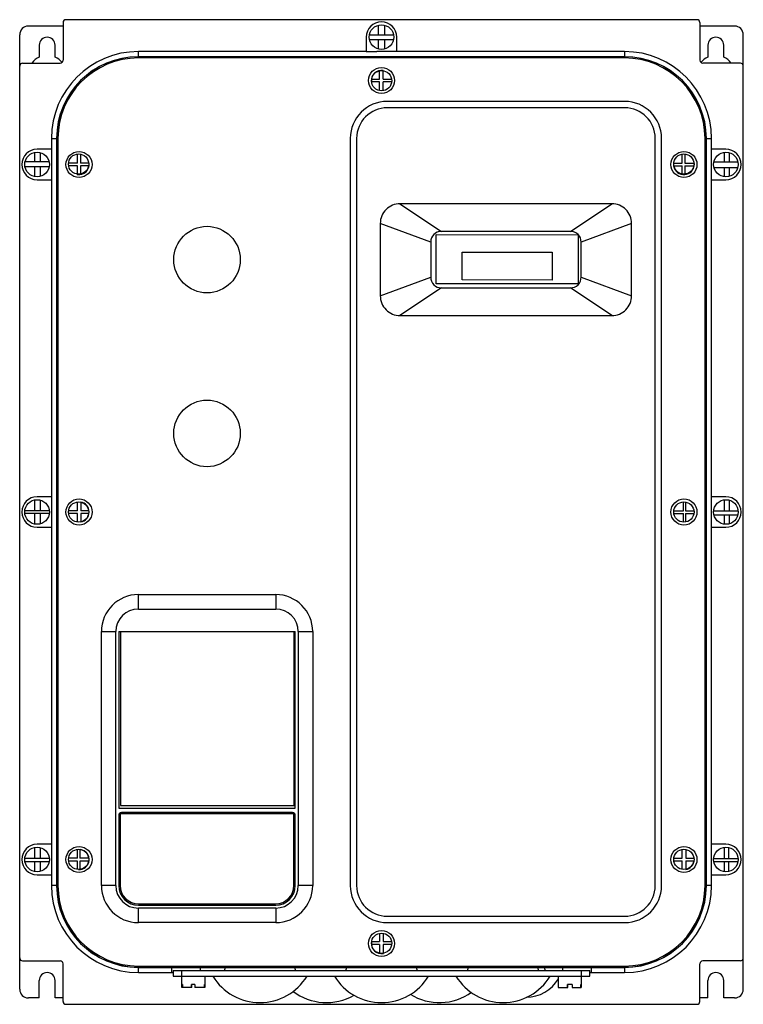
# Model space of a CAD drawing. Header units: millimetres. Extents: x 34 to 284, y 55 to 395.
import ezdxf

# ---------------------------------------------------------------- set-up
doc = ezdxf.new("R2010")
doc.units = ezdxf.units.MM
doc.header["$LTSCALE"] = 29.133641
doc.layers.get('0').update_dxf_attribs({"linetype": 'CONTINUOUS'})

msp = doc.modelspace()

# ---------------------------------------------------------------- linework, layer by layer
at = {"color": 7, "linetype": 'Continuous'}
for p, q in [((267.55, 394.56), (49.55, 394.56)), ((48.55, 392.36), (36.55, 392.36)), ((48.55, 393.56), (48.55, 380.56)), ((157.52, 389.39), (157.52, 392.68)), ((159.69, 389.39), (159.69, 392.66)), ((268.55, 393.56), (268.55, 380.56)), ((280.55, 392.36), (268.55, 392.36)), ((33.55, 59.76), (33.55, 389.36)), ((153.3, 388.56), (153.3, 383.56)), ((154.39, 389.39), (162.72, 389.39)), ((162.7, 387.64), (154.41, 387.64)), ((157.52, 384.44), (157.52, 387.64)), ((159.69, 384.47), (159.69, 387.64)), ((163.8, 383.55), (163.8, 388.56)), ((283.55, 59.76), (283.55, 389.36)), ((40.3, 385.76), (40.3, 381.65)), ((45.8, 381.65), (45.8, 385.76)), ((271.3, 385.76), (271.3, 381.65)), ((276.8, 381.65), (276.8, 385.76)), ((74.55, 381.79), (74.55, 383.56)), ((153.3, 383.56), (74.55, 383.56)), ((242.55, 381.79), (74.55, 381.79)), ((74.55, 381.34), (74.55, 381.77)), ((242.55, 381.77), (74.55, 381.77)), ((242.55, 381.34), (74.55, 381.34)), ((153.3, 383.56), (156.95, 383.56)), ((163.8, 383.55), (156.95, 383.55)), ((242.55, 383.56), (163.8, 383.56)), ((242.55, 383.56), (242.55, 381.79)), ((242.55, 381.77), (242.55, 381.34)), ((34.55, 379.56), (47.55, 379.56)), ((282.55, 379.56), (269.55, 379.56)), ((155.15, 374.04), (157.87, 374.04)), ((157.87, 374.04), (157.87, 376.91)), ((157.99, 377.02), (157.99, 376.93)), ((159.14, 374.04), (159.14, 376.95)), ((159.14, 374.04), (162.06, 374.04)), ((157.87, 373.07), (155.13, 373.07)), ((157.87, 370.07), (157.87, 373.07)), ((159.14, 370.03), (159.14, 373.07)), ((162.08, 373.07), (159.14, 373.07)), ((242.55, 366.34), (160.55, 366.34)), ((242.55, 364.14), (160.55, 364.14)), ((44.55, 353.56), (44.55, 349.81)), ((44.55, 353.56), (46.33, 353.56)), ((46.33, 353.56), (46.33, 95.56)), ((46.35, 353.56), (46.35, 95.56)), ((46.35, 353.56), (46.78, 353.56)), ((46.78, 353.56), (46.78, 95.56)), ((147.77, 353.56), (147.77, 95.56)), ((149.97, 353.56), (149.97, 95.56)), ((253.13, 95.56), (253.13, 353.56)), ((255.33, 95.56), (255.33, 353.56)), ((270.33, 95.56), (270.33, 353.56)), ((270.33, 353.56), (270.76, 353.56)), ((270.76, 95.56), (270.76, 353.56)), ((270.78, 95.56), (270.78, 353.56)), ((270.78, 353.56), (272.55, 353.56)), ((272.55, 349.81), (272.55, 353.56)), ((38.74, 345.52), (38.74, 348.73)), ((44.56, 349.81), (39.55, 349.81)), ((40.6, 348.68), (40.6, 345.52)), ((44.56, 349.81), (44.56, 339.31)), ((53.56, 345.06), (53.56, 348.19)), ((54.52, 348.16), (54.52, 345.06)), ((262.41, 345.06), (262.41, 348.16)), ((263.32, 348.2), (263.32, 345.06)), ((272.55, 339.31), (272.55, 349.81)), ((277.55, 349.81), (272.55, 349.81)), ((277.06, 345.52), (277.06, 348.78)), ((278.62, 348.68), (278.62, 345.52)), ((43.73, 343.77), (35.38, 343.77)), ((43.69, 345.52), (35.41, 345.52)), ((38.74, 340.39), (38.74, 343.77)), ((40.6, 343.77), (40.6, 340.44)), ((53.56, 345.06), (50.44, 345.06)), ((53.56, 344.12), (50.47, 344.12)), ((53.56, 341.23), (53.56, 344.12)), ((57.4, 345.06), (54.52, 345.06)), ((54.52, 344.12), (54.52, 341.26)), ((57.37, 344.12), (54.52, 344.12)), ((259.55, 345.06), (262.41, 345.06)), ((259.58, 344.1), (262.41, 344.1)), ((262.41, 341.26), (262.41, 344.1)), ((263.32, 345.06), (266.51, 345.06)), ((263.32, 344.1), (263.32, 341.22)), ((263.32, 344.1), (266.48, 344.1)), ((273.41, 345.52), (281.69, 345.52)), ((273.42, 343.57), (281.69, 343.57)), ((277.06, 340.34), (277.06, 343.57)), ((278.62, 343.57), (278.62, 340.45)), ((53.49, 341.26), (53.49, 341.11)), ((54.62, 341.11), (54.62, 341.31)), ((262.49, 341.26), (262.49, 341.11)), ((263.62, 341.11), (263.62, 341.35)), ((39.55, 339.31), (44.56, 339.31)), ((44.55, 339.31), (44.55, 229.81)), ((272.55, 229.81), (272.55, 339.31)), ((272.55, 339.31), (277.55, 339.31)), ((164.94, 331.02), (179.27, 321.46)), ((238.17, 331.02), (164.94, 331.02)), ((223.83, 321.46), (238.17, 331.02)), ((158.13, 324.22), (158.13, 299.21)), ((175.55, 317.74), (158.13, 324.22)), ((244.98, 324.22), (227.55, 317.74)), ((244.98, 299.21), (244.98, 324.22)), ((177.45, 303.4), (177.49, 320.35)), ((177.49, 320.35), (226.49, 320.25)), ((223.83, 321.46), (179.27, 321.46)), ((226.49, 320.25), (226.45, 303.3)), ((175.55, 317.74), (175.55, 305.68)), ((227.55, 305.68), (227.55, 317.74)), ((186.46, 304.73), (186.48, 314.33)), ((186.48, 314.33), (217.48, 314.27)), ((217.48, 314.27), (217.46, 304.67)), ((158.13, 299.21), (175.55, 305.68)), ((226.45, 303.3), (177.45, 303.4)), ((217.46, 304.67), (186.46, 304.73)), ((227.55, 305.68), (244.98, 299.21)), ((179.27, 301.96), (164.94, 292.4)), ((179.27, 301.96), (223.83, 301.96)), ((238.17, 292.4), (223.83, 301.96)), ((164.94, 292.4), (238.17, 292.4)), ((38.74, 224.94), (38.74, 228.73)), ((44.56, 229.81), (39.55, 229.81)), ((40.68, 228.66), (40.68, 224.94)), ((44.56, 229.81), (44.56, 219.31)), ((53.56, 225.02), (53.56, 228.05)), ((54.63, 227.99), (54.63, 225.02)), ((262.84, 225.02), (262.84, 228.06)), ((263.59, 228.02), (263.59, 225.02)), ((277.55, 229.81), (272.55, 229.81)), ((272.55, 219.31), (272.55, 229.81)), ((277.06, 224.94), (277.06, 228.78)), ((278.72, 228.65), (278.72, 224.94)), ((43.79, 224.94), (35.32, 224.94)), ((53.56, 225.02), (50.45, 225.02)), ((57.39, 225.02), (54.63, 225.02)), ((259.56, 225.02), (262.84, 225.02)), ((263.59, 225.02), (266.5, 225.02)), ((273.32, 224.94), (281.79, 224.94)), ((43.77, 224.05), (35.34, 224.05)), ((38.74, 220.39), (38.74, 224.05)), ((40.68, 224.05), (40.68, 220.46)), ((53.56, 224.04), (50.46, 224.04)), ((53.56, 221.08), (53.56, 224.04)), ((54.63, 224.04), (54.63, 221.14)), ((57.38, 224.04), (54.63, 224.04)), ((259.57, 224.06), (262.84, 224.06)), ((262.84, 221.07), (262.84, 224.06)), ((263.59, 224.06), (266.49, 224.06)), ((263.59, 224.06), (263.59, 221.11)), ((273.42, 223.58), (281.69, 223.58)), ((277.06, 220.34), (277.06, 223.58)), ((278.72, 223.58), (278.72, 220.47)), ((39.55, 219.31), (44.56, 219.31)), ((44.55, 219.31), (44.55, 109.81)), ((272.55, 219.31), (277.55, 219.31)), ((272.55, 109.81), (272.55, 219.31)), ((74.56, 191.06), (74.56, 196.06)), ((74.56, 196.06), (122, 196.06)), ((122, 196.06), (122, 191.06)), ((74.56, 191.06), (122, 191.06)), ((61.78, 95.56), (61.78, 183.28)), ((61.78, 183.28), (66.78, 183.28)), ((66.78, 95.56), (66.78, 183.28)), ((67.78, 183.28), (67.78, 122.28)), ((67.78, 183.28), (128.78, 183.28)), ((68.33, 183.19), (68.33, 123.19)), ((128.33, 183.19), (68.33, 183.19)), ((128.33, 123.19), (128.33, 183.19)), ((128.78, 122.28), (128.78, 183.28)), ((129.78, 183.28), (134.78, 183.28)), ((129.78, 183.28), (129.78, 95.56)), ((134.78, 183.28), (134.78, 95.56)), ((68.33, 123.19), (128.33, 123.19)), ((67.78, 122.28), (128.78, 122.28)), ((67.78, 119.78), (67.78, 95.56)), ((128.28, 120.28), (68.28, 120.28)), ((68.28, 120.28), (68.28, 95.58)), ((127.78, 120.78), (68.78, 120.78)), ((128.28, 95.58), (128.28, 120.28)), ((128.78, 95.56), (128.78, 119.78)), ((44.56, 109.81), (39.55, 109.81)), ((44.56, 109.81), (44.56, 99.31)), ((277.55, 109.81), (272.55, 109.81)), ((272.55, 99.31), (272.55, 109.81)), ((38.74, 104.9), (38.74, 108.73)), ((40.58, 108.69), (40.58, 104.9)), ((53.56, 105.04), (53.56, 108.08)), ((54.31, 108.08), (54.31, 105.04)), ((262.41, 105.04), (262.41, 108.04)), ((263.73, 108.03), (263.73, 105.04)), ((277.06, 104.9), (277.06, 108.78)), ((278.42, 108.72), (278.42, 104.9)), ((43.79, 104.9), (35.32, 104.9)), ((43.73, 103.76), (35.38, 103.76)), ((38.74, 100.39), (38.74, 103.76)), ((40.58, 103.76), (40.58, 100.44)), ((53.56, 105.04), (50.45, 105.04)), ((53.56, 104.03), (50.47, 104.03)), ((53.56, 101.12), (53.56, 104.03)), ((57.39, 105.04), (54.31, 105.04)), ((57.37, 104.03), (54.31, 104.03)), ((54.31, 104.03), (54.31, 101.12)), ((259.56, 105.04), (262.41, 105.04)), ((259.57, 104.08), (262.41, 104.08)), ((262.41, 101.15), (262.41, 104.08)), ((263.73, 105.04), (266.5, 105.04)), ((263.73, 104.08), (266.49, 104.08)), ((263.73, 104.08), (263.73, 101.17)), ((273.32, 104.9), (281.79, 104.9)), ((273.37, 103.82), (281.74, 103.82)), ((277.06, 100.34), (277.06, 103.82)), ((278.42, 103.82), (278.42, 100.4)), ((39.55, 99.31), (44.56, 99.31)), ((44.55, 99.31), (44.55, 95.56)), ((272.55, 99.31), (277.55, 99.31)), ((272.55, 95.56), (272.55, 99.31)), ((46.33, 95.56), (44.55, 95.56)), ((46.78, 95.56), (46.35, 95.56)), ((66.78, 95.56), (61.78, 95.56)), ((134.78, 95.56), (129.78, 95.56)), ((270.76, 95.56), (270.33, 95.56)), ((272.55, 95.56), (270.78, 95.56)), ((74.56, 88.78), (122, 88.78)), ((74.58, 89.28), (121.98, 89.28)), ((122, 87.78), (74.56, 87.78)), ((74.56, 82.78), (74.56, 87.78)), ((122, 87.78), (122, 82.78)), ((122, 82.78), (74.56, 82.78)), ((160.55, 84.98), (242.55, 84.98)), ((160.55, 82.78), (242.55, 82.78)), ((157.87, 79.06), (157.87, 76.22)), ((159.18, 79.09), (159.18, 76.22)), ((157.87, 75.21), (155.13, 75.21)), ((155.15, 76.22), (157.87, 76.22)), ((157.87, 75.21), (157.87, 72.22)), ((159.18, 76.22), (162.06, 76.22)), ((162.08, 75.21), (159.18, 75.21)), ((159.18, 75.21), (159.18, 72.19)), ((157.99, 72.2), (157.99, 72.11)), ((159.12, 72.11), (159.12, 72.18)), ((34.55, 69.56), (47.55, 69.56)), ((48.55, 55.56), (48.55, 68.56)), ((268.55, 55.56), (268.55, 68.56)), ((282.55, 69.56), (269.55, 69.56)), ((74.55, 67.78), (242.55, 67.78)), ((74.55, 67.35), (74.55, 67.78)), ((74.55, 67.35), (242.55, 67.35)), ((74.55, 67.33), (242.55, 67.33)), ((74.55, 65.56), (74.55, 67.33)), ((74.55, 65.56), (86.55, 65.56)), ((86.05, 67.28), (231.05, 67.28)), ((86.05, 67.28), (86.05, 65.83)), ((86.55, 66.29), (230.55, 66.29)), ((86.55, 66.29), (86.55, 64.29)), ((89.55, 60.39), (89.55, 66.29)), ((96.05, 66.29), (96.05, 67.28)), ((104.27, 66.29), (104.63, 67.28)), ((128.48, 67.28), (128.84, 66.29)), ((146.27, 66.29), (146.63, 67.28)), ((170.48, 67.28), (170.84, 66.29)), ((188.27, 66.29), (188.63, 67.28)), ((212.48, 67.28), (212.84, 66.29)), ((214.73, 67.28), (215.09, 66.29)), ((221.05, 67.28), (221.05, 66.29)), ((227.55, 66.29), (227.55, 60.39)), ((230.55, 64.29), (230.55, 66.29)), ((230.55, 65.56), (242.55, 65.56)), ((231.05, 65.83), (231.05, 67.28)), ((242.55, 67.78), (242.55, 67.35)), ((242.55, 67.33), (242.55, 65.56)), ((40.3, 56.76), (40.3, 62.76)), ((45.8, 56.76), (45.8, 62.76)), ((86.55, 64.29), (230.55, 64.29)), ((89.75, 61.39), (89.55, 61.39)), ((89.75, 61.39), (89.75, 60.39)), ((94.09, 61.39), (92.86, 61.39)), ((92.86, 60.39), (92.86, 61.39)), ((92.98, 60.39), (92.98, 61.39)), ((94.09, 61.39), (94.09, 60.39)), ((97.55, 61.39), (97.36, 61.39)), ((97.36, 60.39), (97.36, 61.39)), ((97.55, 64.29), (97.55, 60.39)), ((219.55, 64.29), (219.55, 60.39)), ((219.64, 61.39), (219.55, 61.39)), ((219.64, 61.39), (219.64, 60.39)), ((224.46, 61.39), (222.76, 61.39)), ((222.76, 60.39), (222.76, 61.39)), ((222.95, 60.39), (222.95, 61.39)), ((224.46, 61.39), (224.46, 60.39)), ((227.55, 61.39), (227.47, 61.39)), ((227.47, 60.39), (227.47, 61.39)), ((271.3, 56.76), (271.3, 62.76)), ((276.8, 56.76), (276.8, 62.76)), ((92.98, 60.39), (89.55, 60.39)), ((97.55, 60.39), (94.09, 60.39)), ((219.55, 60.39), (222.95, 60.39)), ((224.46, 60.39), (227.55, 60.39)), ((40.3, 56.76), (36.55, 56.76)), ((48.55, 56.76), (45.8, 56.76)), ((49.55, 54.56), (267.55, 54.56)), ((271.3, 56.76), (268.55, 56.76)), ((280.55, 56.76), (276.8, 56.76))]:
    msp.add_line(p, q, dxfattribs=at)
for centre, radius in [((158.55, 388.56), 4.25), ((158.55, 373.56), 4.5), ((158.61, 373.49), 3.5), ((39.55, 344.56), 4.25), ((54.05, 344.56), 4.5), ((53.92, 344.71), 3.5), ((263.05, 344.56), 4.5), ((263.03, 344.71), 3.5), ((277.55, 344.56), 4.25), ((98.28, 311.71), 11.5), ((98.28, 251.71), 11.5), ((39.55, 224.56), 4.25), ((54.05, 224.56), 4.5), ((53.92, 224.56), 3.5), ((263.05, 224.56), 4.5), ((263.03, 224.56), 3.5), ((277.55, 224.56), 4.25), ((39.55, 104.56), 4.25), ((54.05, 104.56), 4.5), ((263.05, 104.56), 4.5), ((277.55, 104.56), 4.25), ((53.92, 104.6), 3.5), ((263.03, 104.6), 3.5), ((158.55, 75.56), 4.5), ((158.61, 75.64), 3.5)]:
    msp.add_circle(centre, radius, dxfattribs=at)
for centre, radius, start, end in [((49.55, 393.56), 1, 90, 180), ((267.55, 393.56), 1, 0, 90), ((36.55, 389.36), 3, 90, 180), ((158.55, 388.56), 5.25, 0, 180), ((280.55, 389.36), 3, 0, 90), ((43.05, 385.76), 2.75, 0, 180), ((274.05, 385.76), 2.75, 0, 180), ((43.05, 375.76), 6.5, 115.029, 143.3711), ((74.55, 353.56), 30, 90, 180), ((43.05, 375.76), 6.5, 39.0302, 64.971), ((74.55, 353.56), 28.23, 90, 180), ((74.55, 353.56), 28.21, 90, 180), ((74.55, 353.56), 27.78, 90, 180), ((242.55, 353.56), 30, 0, 90), ((242.55, 353.56), 28.23, 0, 90), ((242.55, 353.56), 28.21, 0, 90), ((242.55, 353.56), 27.78, 0, 90), ((274.05, 375.76), 6.5, 115.029, 140.9698), ((274.05, 375.76), 6.5, 36.6289, 64.971), ((34.55, 378.56), 1, 90, 180), ((47.55, 380.56), 1, 270, 360), ((269.55, 380.56), 1, 180, 270), ((282.55, 378.56), 1, 0, 90), ((158.55, 373.56), 3.5, 80.0463, 187.3545), ((160.55, 353.56), 12.78, 90, 180), ((160.55, 353.56), 10.58, 90, 180), ((242.55, 353.56), 12.78, 0, 90), ((242.55, 353.56), 10.58, 0, 90), ((39.55, 344.56), 5.25, 90, 270), ((277.55, 344.56), 5.25, 270, 90), ((54.05, 344.56), 3.5, 260.3466, 7.6728), ((263.05, 344.56), 3.5, 188.7386, 359.3632), ((179.27, 317.74), 3.72, 90, 180), ((223.83, 317.74), 3.72, 0, 90), ((179.27, 305.68), 3.72, 180, 270), ((223.83, 305.68), 3.72, 270, 360), ((39.55, 224.56), 5.25, 90, 270), ((54.05, 224.56), 3.5, 279.6534, 80.3466), ((277.55, 224.56), 5.25, 270, 90), ((74.56, 183.28), 12.78, 90, 180), ((122, 183.28), 12.78, 0, 90), ((74.56, 183.28), 7.78, 90, 180), ((122, 183.28), 7.78, 0, 90), ((68.78, 119.78), 1, 90, 180), ((127.78, 119.78), 1, 0, 90), ((39.55, 104.56), 5.25, 90, 270), ((277.55, 104.56), 5.25, 270, 90), ((54.05, 104.56), 3.5, 266.8835, 80.3466), ((263.05, 104.56), 3.5, 281.1156, 352.1965), ((263.05, 104.56), 3.5, 279.3492, 279.6534), ((74.55, 95.56), 30, 180, 270), ((74.55, 95.56), 28.23, 180, 270), ((74.55, 95.56), 28.21, 180, 270), ((74.55, 95.56), 27.78, 180, 270), ((74.56, 95.56), 12.78, 180, 270), ((74.56, 95.56), 7.78, 180, 270), ((74.56, 95.56), 6.78, 180, 270), ((74.58, 95.58), 6.3, 180, 270), ((121.98, 95.58), 6.3, 270, 360), ((122, 95.56), 12.78, 270, 360), ((122, 95.56), 7.78, 270, 360), ((122, 95.56), 6.78, 270, 360), ((160.55, 95.56), 12.78, 180, 270), ((160.55, 95.56), 10.58, 180, 270), ((242.55, 95.56), 30, 270, 360), ((242.55, 95.56), 28.23, 270, 360), ((242.55, 95.56), 28.21, 270, 360), ((242.55, 95.56), 27.78, 270, 360), ((242.55, 95.56), 12.78, 270, 360), ((242.55, 95.56), 10.58, 270, 360), ((158.55, 75.56), 3.5, 170.1149, 280.5896), ((34.55, 70.56), 1, 180, 270), ((47.55, 68.56), 1, 0, 90), ((269.55, 68.56), 1, 90, 180), ((282.55, 70.56), 1, 270, 360), ((43.05, 62.76), 2.75, 0, 180), ((274.05, 62.76), 2.75, 0, 180), ((116.55, 74.25), 19.08, 211.4756, 328.5244), ((158.55, 74.25), 19.08, 211.4756, 328.5244), ((200.55, 74.25), 19.08, 211.4756, 328.5244), ((208.55, 70.1), 13.05, 270, 328.6521), ((36.55, 59.76), 3, 180, 270), ((139.55, 74.25), 19.08, 232.5775, 299.9216), ((178.55, 74.25), 19.08, 238.2032, 305.5473), ((280.55, 59.76), 3, 270, 360), ((49.55, 55.56), 1, 180, 270), ((267.55, 55.56), 1, 270, 360)]:
    msp.add_arc(centre, radius, start, end, dxfattribs=at)
for points, knots in [([(157.97, 377.01), (157.97, 377.01), (157.97, 377.01), (157.97, 377.01), (157.97, 377), (157.96, 376.99), (157.96, 376.98), (157.96, 376.96), (157.96, 376.95), (157.96, 376.93)], [0, 0, 0, 0, 0.021107, 0.071313, 0.152115, 0.263629, 0.405187, 0.575787, 1, 1, 1, 1]), ([(159.14, 377.01), (159.14, 377.01), (159.14, 377.01), (159.14, 377.01), (159.14, 377), (159.14, 377), (159.15, 376.99), (159.15, 376.98), (159.15, 376.97), (159.15, 376.96)], [0, 0, 0, 0, 0.022583, 0.073267, 0.153868, 0.26454, 0.405076, 0.574921, 1, 1, 1, 1]), ([(53.47, 341.11), (53.47, 341.11), (53.47, 341.11), (53.47, 341.12), (53.47, 341.12), (53.46, 341.13), (53.46, 341.14), (53.46, 341.16), (53.46, 341.18), (53.46, 341.21), (53.46, 341.24), (53.46, 341.26), (53.46, 341.27)], [0, 0, 0, 0, 0.006352, 0.019993, 0.041514, 0.07099, 0.15367, 0.267176, 0.410294, 0.581427, 0.778695, 1, 1, 1, 1]), ([(54.64, 341.11), (54.64, 341.11), (54.64, 341.11), (54.64, 341.12), (54.64, 341.12), (54.64, 341.13), (54.65, 341.14), (54.65, 341.15), (54.65, 341.17), (54.65, 341.2), (54.65, 341.24), (54.65, 341.28), (54.65, 341.31), (54.65, 341.33)], [0, 0, 0, 0, 0.006017, 0.019653, 0.041424, 0.07141, 0.109557, 0.155659, 0.270799, 0.414953, 0.586221, 0.782236, 1, 1, 1, 1]), ([(262.47, 341.11), (262.47, 341.11), (262.47, 341.11), (262.47, 341.11), (262.47, 341.12), (262.47, 341.12), (262.46, 341.14), (262.46, 341.15), (262.46, 341.17), (262.46, 341.2), (262.46, 341.23), (262.46, 341.25), (262.46, 341.26)], [0, 0, 0, 0, 0.006487, 0.02014, 0.041598, 0.07095, 0.153259, 0.26635, 0.409108, 0.58015, 0.777733, 1, 1, 1, 1]), ([(263.64, 341.11), (263.64, 341.11), (263.64, 341.11), (263.64, 341.12), (263.64, 341.12), (263.65, 341.13), (263.65, 341.14), (263.65, 341.16), (263.65, 341.18), (263.65, 341.22), (263.65, 341.26), (263.65, 341.31), (263.65, 341.34), (263.65, 341.36)], [0, 0, 0, 0, 0.005898, 0.01963, 0.041656, 0.072034, 0.110641, 0.157232, 0.273326, 0.418235, 0.58974, 0.784809, 1, 1, 1, 1]), ([(164.95, 331.02), (164.06, 331.02), (162.27, 330.66), (160, 329.16), (158.49, 326.89), (158.13, 325.1), (158.13, 324.21)], [0, 0, 0, 0, 0.250013, 0.500003, 0.749998, 1, 1, 1, 1]), ([(244.98, 324.21), (244.98, 325.1), (244.62, 326.89), (243.11, 329.16), (240.84, 330.66), (239.05, 331.02), (238.16, 331.02)], [0, 0, 0, 0, 0.250002, 0.499997, 0.749987, 1, 1, 1, 1]), ([(158.13, 299.21), (158.13, 298.33), (158.49, 296.54), (160, 294.27), (162.27, 292.76), (164.06, 292.4), (164.95, 292.4)], [0, 0, 0, 0, 0.250002, 0.499997, 0.749987, 1, 1, 1, 1]), ([(238.16, 292.4), (239.05, 292.4), (240.84, 292.76), (243.11, 294.27), (244.62, 296.54), (244.98, 298.33), (244.98, 299.21)], [0, 0, 0, 0, 0.250013, 0.500003, 0.749998, 1, 1, 1, 1]), ([(54.64, 101.11), (54.64, 101.11), (54.64, 101.11), (54.64, 101.12), (54.64, 101.12), (54.64, 101.13), (54.65, 101.14), (54.65, 101.16), (54.65, 101.18), (54.65, 101.21), (54.65, 101.24), (54.65, 101.26), (54.65, 101.28)], [0, 0, 0, 0, 0.006299, 0.019874, 0.041348, 0.070834, 0.153781, 0.267644, 0.41085, 0.581804, 0.778885, 1, 1, 1, 1]), ([(157.97, 72.11), (157.97, 72.11), (157.97, 72.11), (157.97, 72.12), (157.97, 72.13), (157.96, 72.14), (157.96, 72.15), (157.96, 72.17), (157.96, 72.19), (157.96, 72.2)], [0, 0, 0, 0, 0.020918, 0.071322, 0.152373, 0.263942, 0.405367, 0.575828, 1, 1, 1, 1]), ([(159.14, 72.11), (159.14, 72.11), (159.14, 72.11), (159.14, 72.12), (159.14, 72.12), (159.15, 72.13), (159.15, 72.14), (159.15, 72.15), (159.15, 72.16), (159.15, 72.17)], [0, 0, 0, 0, 0.021937, 0.072235, 0.152702, 0.2636, 0.404633, 0.574973, 1, 1, 1, 1]), ([(86.05, 65.83), (86.05, 65.83), (86.08, 65.82), (86.11, 65.81), (86.17, 65.81), (86.22, 65.8), (86.24, 65.8)], [0, 0, 0, 0, 0.075429, 0.264109, 0.572167, 1, 1, 1, 1]), ([(230.87, 65.8), (230.89, 65.8), (230.94, 65.81), (231, 65.81), (231.03, 65.82), (231.05, 65.83), (231.05, 65.83)], [0, 0, 0, 0, 0.427825, 0.735878, 0.924561, 1, 1, 1, 1])]:
    msp.add_open_spline(points, degree=3, knots=knots, dxfattribs=at)

doc.saveas('drawing.dxf')
